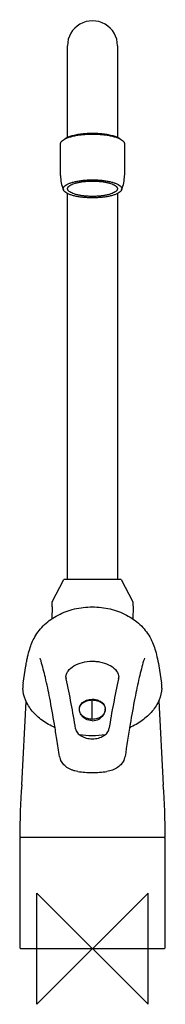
# Model space of a CAD drawing. Header units: millimetres. Extents: x -26 to 26, y -20 to 334.
import ezdxf

# ---------------------------------------------------------------- set-up
doc = ezdxf.new("R2010")
doc.units = ezdxf.units.MM
doc.header["$MEASUREMENT"] = 0
doc.layers.add('ORIGIN', color=6, linetype='Continuous')
doc.layers.add('PLANNING', color=1, linetype='Continuous')

# ---------------------------------------------------------------- blocks, each defined once
blk = doc.blocks.new('47100110_f')
at = {"layer": 'ORIGIN'}
for p, q in [((20, 20), (-20, -20)), ((-20, -20), (-20, 20)), ((-20, 20), (20, -20)), ((20, -20), (20, 20))]:
    blk.add_line(p, q, dxfattribs=at)
at = {"layer": 'PLANNING'}
for p, q in [((-9, 299.77), (-9, 324.84)), ((9, 324.84), (9, 299.77)), ((-9.01, 291.85), (-9, 299.65)), ((9, 299.65), (9.01, 291.85)), ((-11.5, 278.16), (-11.5, 289.55)), ((11.5, 289.55), (11.5, 278.26)), ((-9, 132.9), (-9, 271.71)), ((9, 271.71), (9, 132.9)), ((-14.5, 124.8), (-10.31, 132.79)), ((-10.13, 132.9), (10.13, 132.9)), ((10.31, 132.79), (14.5, 124.8)), ((-14.47, 118.79), (-14.43, 123.05)), ((14.56, 123.05), (14.53, 118.66)), ((-24.96, 95.55), (-23.95, 101.74)), ((23.81, 101.74), (24.83, 95.55)), ((-25.44, 58.99), (-23.81, 88.93)), ((-0.07, 84.13), (-0.07, 89.49)), ((23.79, 89.2), (25.44, 58.99)), ((-4.67, 85.91), (-4.67, 86.25)), ((4.51, 85.62), (4.46, 85.34)), ((4.53, 86.25), (4.53, 85.91)), ((-0.07, 82.62), (-0.07, 84.13)), ((26.15, 40), (-26.15, 40)), ((-26, 39.8), (-25.8, 40)), ((-26, 0.2), (-26, 39.8)), ((26, 39.8), (25.8, 40)), ((26, 39.8), (26, 0.2)), ((-25.8, 0), (-26, 0.2)), ((25.8, 0), (-25.8, 0)), ((26, 0.2), (25.8, 0))]:
    blk.add_line(p, q, dxfattribs=at)
for centre, radius, start, end in [((0, 324.84), 9, 359.9999, 180.0001), ((1.35, 278.13), 12.85, 179.9962, 203.1449), ((-1.35, 278.13), 12.85, 336.8562, 0.0027), ((-10.13, 132.7), 0.201, 90, 152.1332), ((10.13, 132.7), 0.2, 27.6677, 90.1991), ((-39.52, 122.98), 25.08, 0.1619, 4.163), ((-26.83, 101.19), 8.66, 15.5993, 22.297), ((29.73, 100.15), 11.87, 158.6104, 163.4933), ((-6.1, 97.78), 3.48, 181.6002, 190.8894), ((-308.07, 30.6), 305.89, 9.1264, 12.5622), ((308.42, 30.5), 306.38, 167.4406, 170.8709), ((5.94, 97.79), 3.49, 349.1118, 358.3579), ((-14.82, 94.18), 10.24, 172.3541, 182.6209), ((16.19, 94.25), 8.73, 356.4897, 8.5352), ((2.04, 85.96), 2.49, 335.1285, 345.1984), ((1.34, 86.24), 3.23, 350.2275, 0.2141), ((-0.07, 86.78), 4.76, 270, 329.3177), ((-0.08, 111.67), 34.92, 262.1932, 270.0126), ((-0.08, 111.89), 35.15, 270.0126, 277.7816), ((-7.05, 70), 4.85, 189.943, 202.35), ((6.93, 70), 4.84, 337.633, 350.0495), ((-0.1, 100.45), 37.06, 261.9092, 270.0406), ((-0.1, 101.21), 37.81, 270.0406, 278.0096), ((228.21, 40.09), 254.35, 175.7375, 180.0194), ((-228.21, 40.09), 254.35, 359.9806, 4.2625)]:
    blk.add_arc(centre, radius, start, end, dxfattribs=at)
for points, weights in [([(-11.5, 289.55), (-11.5, 293.1), (0, 293.1)], [1, 0.707106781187, 1]), ([(0, 293.31), (-7.01, 293.31), (-9.94, 291.34)], [1, 0.790338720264, 0.880840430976]), ([(9.94, 291.34), (7.01, 293.31), (0, 293.31)], [0.880840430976, 0.790338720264, 1]), ([(0, 293.1), (11.5, 293.1), (11.5, 289.55)], [1, 0.707106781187, 1]), ([(-10.5, 273.38), (-10.5, 276.62), (0, 276.62)], [1, 0.707106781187, 1]), ([(0, 276.62), (10.5, 276.62), (10.5, 273.38)], [1, 0.707106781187, 1]), ([(0, 270.14), (-10.5, 270.14), (-10.5, 273.38)], [1, 0.707106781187, 1]), ([(-8.95, 273.43), (-8.95, 276.19), (0, 276.19)], [1, 0.707106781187, 1]), ([(0, 270.66), (-8.95, 270.66), (-8.95, 273.43)], [1, 0.707106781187, 1]), ([(0, 276.19), (8.95, 276.19), (8.95, 273.43)], [1, 0.707106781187, 1]), ([(8.95, 273.43), (8.95, 270.66), (0, 270.66)], [1, 0.707106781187, 1]), ([(10.5, 273.38), (10.5, 270.14), (0, 270.14)], [1, 0.707106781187, 1]), ([(-4.67, 86.25), (-4.67, 89.49), (-0.07, 89.49)], [1, 0.707106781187, 1]), ([(-0.07, 89.49), (4.15, 89.49), (4.55, 86.54)], [1, 0.725412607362, 0.96567657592]), ([(-0.07, 82.52), (-0.07, 82.51), (-0.07, 82.62)], [0.879920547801, 0.879920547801, 1])]:
    blk.add_rational_spline(points, weights, degree=2, dxfattribs=at)
for points, knots in [([(14.5, 124.8), (14.51, 124.74), (14.53, 124.55), (14.55, 123.97), (14.55, 123.45), (14.56, 123.05)], [52.385529, 52.385529, 52.385529, 52.385529, 52.557329, 52.94512, 54.128055, 54.128055, 54.128055, 54.128055]), ([(-20.71, 112.19), (-20.25, 113.01), (-19.19, 114.58), (-16.56, 117.43), (-12.39, 120.32), (-6.49, 122.48), (-2.23, 122.98), (-0.07, 122.98)], [35.842591, 35.842591, 35.842591, 35.842591, 38.669552, 41.508695, 47.447436, 53.748391, 60.222202, 60.222202, 60.222202, 60.222202]), ([(-0.07, 122.98), (1.02, 122.98), (3.17, 122.85), (7.36, 122.11), (12.23, 120.33), (17.19, 116.9), (19.63, 113.83), (20.57, 112.19)], [60.222202, 60.222202, 60.222202, 60.222202, 63.486833, 66.676588, 72.978694, 78.918243, 84.601806, 84.601806, 84.601806, 84.601806]), ([(-23.95, 101.74), (-23.85, 102.33), (-23.65, 103.44), (-23.22, 105.47), (-22.46, 108.45), (-21.5, 110.81), (-20.71, 112.19)], [24.849023, 24.849023, 24.849023, 24.849023, 26.624184, 28.233297, 31.084782, 35.842591, 35.842591, 35.842591, 35.842591]), ([(20.57, 112.19), (20.76, 111.86), (21.12, 111.19), (21.78, 109.75), (22.51, 107.71), (23.23, 104.9), (23.63, 102.86), (23.81, 101.74)], [84.601806, 84.601806, 84.601806, 84.601806, 85.729814, 86.894988, 89.360375, 92.211101, 95.595375, 95.595375, 95.595375, 95.595375]), ([(-11.84, 69.16), (-12.15, 71.22), (-12.75, 75.1), (-13.89, 82.11), (-15.19, 89.52), (-16.77, 97.11), (-17.93, 101.53), (-18.49, 103.52)], [64.592838, 64.592838, 64.592838, 64.592838, 70.84186, 76.36427, 85.904649, 93.41414, 99.612736, 99.612736, 99.612736, 99.612736]), ([(-9.57, 97.69), (-9.56, 98.07), (-9.41, 98.85), (-8.55, 100.38), (-6.63, 101.97), (-3.57, 103.16), (-1.27, 103.44), (-0.07, 103.44)], [0.526979, 0.526979, 0.526979, 0.526979, 1.678923, 2.87029, 5.730901, 9.040485, 12.630224, 12.630224, 12.630224, 12.630224]), ([(-0.07, 103.44), (0.51, 103.44), (1.7, 103.37), (3.97, 102.95), (6.48, 101.97), (8.72, 100.14), (9.42, 98.47), (9.43, 97.69)], [12.630224, 12.630224, 12.630224, 12.630224, 14.353946, 16.219813, 19.528859, 22.390026, 24.733559, 24.733559, 24.733559, 24.733559]), ([(18.35, 103.52), (18.07, 102.59), (17.52, 100.59), (16.43, 96.16), (15.06, 89.52), (13.39, 80.06), (12.28, 73.04), (11.7, 69.16)], [1.011935, 1.011935, 1.011935, 1.011935, 3.938265, 7.210531, 14.720022, 24.260401, 36.033548, 36.033548, 36.033548, 36.033548]), ([(-13.47, 79.51), (-14.26, 79.87), (-15.83, 80.66), (-18.7, 82.52), (-21.74, 85.3), (-24.24, 89.3), (-24.98, 92.27), (-25.04, 93.71)], [0, 0, 0, 0, 2.619266, 5.264919, 10.227018, 14.9088, 19.253785, 19.253785, 19.253785, 19.253785]), ([(24.91, 93.71), (24.82, 92.27), (24.1, 89.3), (21.6, 85.3), (18.56, 82.52), (15.69, 80.66), (14.12, 79.87), (13.33, 79.51)], [101.190616, 101.190616, 101.190616, 101.190616, 105.535602, 110.217383, 115.179483, 117.825136, 120.444401, 120.444401, 120.444401, 120.444401]), ([(-4.66, 85.62), (-4.7, 85.85), (-4.71, 86.08), (-4.69, 87.17), (-4.41, 87.88), (-2.95, 89.15), (-1.72, 89.76), (-0.07, 89.76)], [-0.5757719, -0.5757719, -0.5757719, -0.5757719, -0.5029185, -0.5029185, -0.2355644, -0.2355644, 0, 0, 0, 0]), ([(-0.07, 89.76), (0.85, 89.76), (1.51, 89.6), (2.6, 89.2), (3.01, 88.95), (3.99, 88.16), (4.56, 87.32), (4.57, 86.25)], [0, 0, 0, 0, 0.1330646, 0.1330646, 0.2649433, 0.2649433, 0.4996368, 0.4996368, 0.4996368, 0.4996368]), ([(-0.07, 82.52), (-0.37, 82.52), (-0.97, 82.56), (-2.1, 82.81), (-3.34, 83.39), (-4.4, 84.51), (-4.67, 85.45), (-4.67, 85.91)], [6.655132, 6.655132, 6.655132, 6.655132, 7.555572, 8.441833, 10.121478, 11.60703, 12.968677, 12.968677, 12.968677, 12.968677]), ([(4.53, 85.91), (4.53, 85.69), (4.47, 85.24), (4.11, 84.36), (3.22, 83.41), (1.7, 82.69), (0.54, 82.52), (-0.07, 82.52)], [0.34161, 0.34161, 0.34161, 0.34161, 1.005083, 1.689622, 3.161249, 4.83552, 6.655132, 6.655132, 6.655132, 6.655132]), ([(-0.07, 82.02), (-1.89, 82.02), (-3.13, 83.02), (-3.97, 84.01), (-4.14, 84.26), (-4.27, 84.5)], [0, 0, 0, 0, 0.2310696, 0.2310696, 0.3076119, 0.3076119, 0.3076119, 0.3076119]), ([(-6.05, 79.05), (-6.02, 78.91), (-5.97, 78.67), (-5.78, 78.2), (-5.25, 77.38), (-4.05, 76.42), (-2.18, 75.7), (-0.8, 75.54), (-0.07, 75.53)], [0, 0, 0, 0, 0.404567, 0.736115, 1.524028, 3.307552, 5.281854, 7.467595, 7.467595, 7.467595, 7.467595]), ([(-0.07, 75.53), (0.3, 75.54), (1.03, 75.58), (2.41, 75.84), (3.94, 76.43), (5.13, 77.4), (5.65, 78.21), (5.83, 78.68), (5.88, 78.92), (5.91, 79.05)], [0, 0, 0, 0, 1.094496, 2.200991, 4.200474, 5.965507, 6.740716, 7.072266, 7.467516, 7.467516, 7.467516, 7.467516]), ([(-5.31, 63.76), (-5.66, 63.81), (-6.35, 63.95), (-7.68, 64.37), (-9.19, 65.16), (-10.64, 66.49), (-11.31, 67.59), (-11.54, 68.16)], [55.569597, 55.569597, 55.569597, 55.569597, 56.621706, 57.683292, 59.736606, 61.691019, 63.541611, 63.541611, 63.541611, 63.541611]), ([(11.41, 68.16), (11.29, 67.87), (11.01, 67.32), (10.28, 66.28), (8.52, 64.68), (6.55, 63.95), (5.17, 63.76)], [37.083074, 37.083074, 37.083074, 37.083074, 37.995735, 38.933732, 40.891903, 45.055091, 45.055091, 45.055091, 45.055091])]:
    blk.add_open_spline(points, degree=3, knots=knots, dxfattribs=at)

msp = doc.modelspace()

# ---------------------------------------------------------------- block references
msp.add_blockref('47100110_f', (0, 0))

doc.saveas('drawing.dxf')
